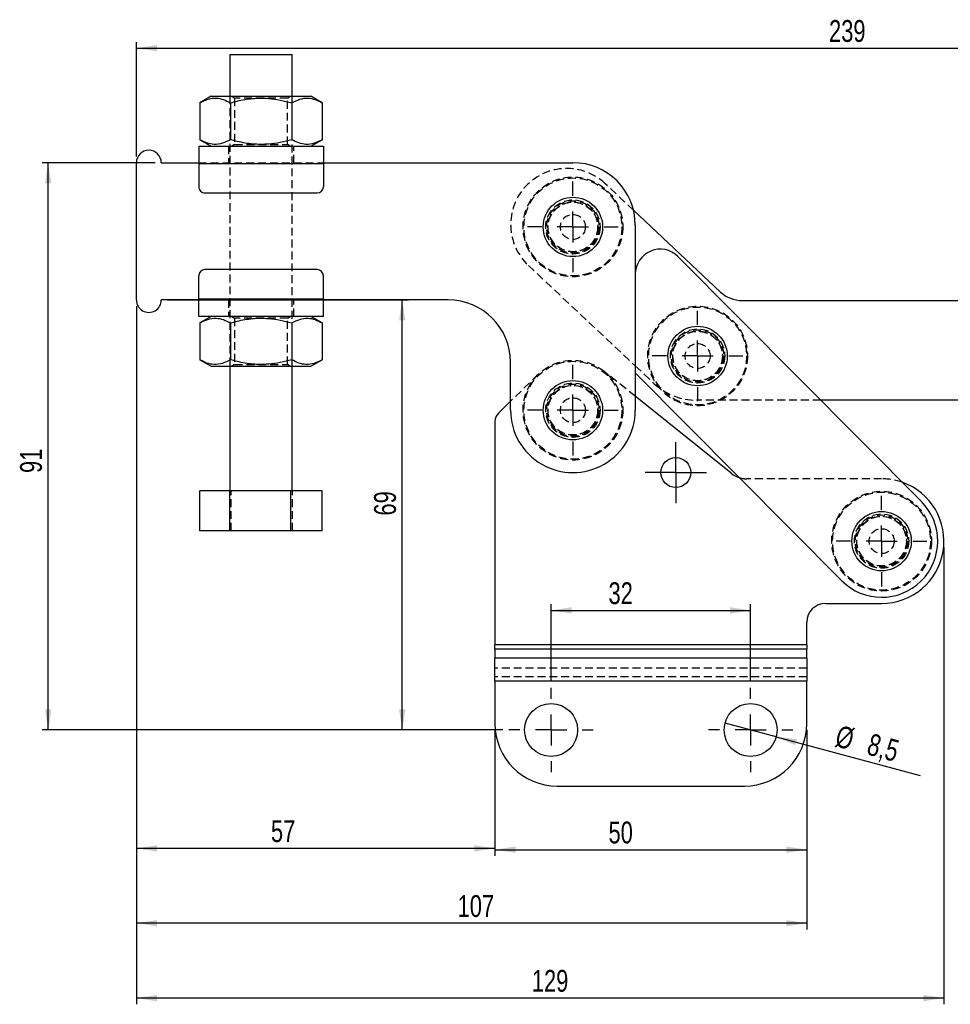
# Model space of a CAD drawing. Extents: x 36 to 353, y 12 to 287.
# Tile 3 of 15: x 36 to 185, y 129 to 287. Entities that reach past the tile are written whole.
import ezdxf

# ---------------------------------------------------------------- set-up
doc = ezdxf.new("R2010")
doc.units = 0
doc.linetypes.add('HIDDEN', pattern=[1.905, 1.27, -0.635])
doc.layers.get('0').update_dxf_attribs({"linetype": 'CONTINUOUS'})
doc.styles.add('SLDTEXTSTYLE0', font='TXT', dxfattribs={"width": 0.75})
doc.dimstyles.new('SLDDIMSTYLE0', dxfattribs={"dimtxt": 3.5, "dimasz": 3.302, "dimexe": 0, "dimexo": 0.0625, "dimgap": 0.875, "dimtad": 1, "dimdec": 1, "dimrnd": 1e-09, "dimzin": 12, "dimtxsty": 'SLDTEXTSTYLE0', "dimsah": 1, "dimcen": 0.09, "dimazin": 3, "dimtfac": 1, "dimtofl": 0, "dimtmove": 0, "dimatfit": 3, "dimtolj": 1, "dimtzin": 12})
doc.dimstyles.new('SLDDIMSTYLE1', dxfattribs={"dimtxt": 3.5, "dimasz": 3.302, "dimexe": 0, "dimexo": 0.0625, "dimgap": 0.875, "dimtad": 1, "dimdec": 0, "dimrnd": 1e-09, "dimzin": 12, "dimtxsty": 'SLDTEXTSTYLE0', "dimsah": 1, "dimcen": 0.09, "dimazin": 3, "dimtfac": 1, "dimtdec": 0, "dimtofl": 0, "dimtmove": 0, "dimatfit": 3, "dimtolj": 1, "dimtzin": 12})
doc.dimstyles.new('SLDDIMSTYLE2', dxfattribs={"dimtxt": 3.5, "dimasz": 3.302, "dimexe": 0, "dimexo": 0.0625, "dimgap": 0.875, "dimtad": 1, "dimdec": 0, "dimrnd": 1e-09, "dimzin": 12, "dimtxsty": 'SLDTEXTSTYLE0', "dimsah": 1, "dimcen": 0.09, "dimazin": 3, "dimtfac": 1, "dimtofl": 0, "dimtmove": 0, "dimatfit": 3, "dimtolj": 1, "dimtzin": 12})
doc.dimstyles.new('SLDDIMSTYLE3', dxfattribs={"dimtxt": 3.5, "dimasz": 3.302, "dimexe": 0, "dimexo": 0.0625, "dimgap": 0.875, "dimtad": 1, "dimdec": 3, "dimrnd": 1e-09, "dimzin": 12, "dimtxsty": 'SLDTEXTSTYLE0', "dimsah": 1, "dimcen": 0.09, "dimazin": 3, "dimtfac": 1, "dimtdec": 3, "dimtofl": 0, "dimtmove": 0, "dimatfit": 3, "dimtolj": 1, "dimtzin": 12})
doc.dimstyles.new('SLDDIMSTYLE4', dxfattribs={"dimtxt": 3.5, "dimasz": 3.302, "dimexe": 0, "dimexo": 0.0625, "dimgap": 0.875, "dimtad": 1, "dimdec": 3, "dimrnd": 1e-09, "dimzin": 12, "dimtxsty": 'SLDTEXTSTYLE0', "dimblk1": 'NONE', "dimsah": 1, "dimcen": 0, "dimazin": 3, "dimtfac": 1, "dimtdec": 3, "dimtmove": 0, "dimatfit": 3, "dimtolj": 1, "dimtzin": 12})

# ---------------------------------------------------------------- blocks, each defined once
blk = doc.blocks.new('_D')
at = {"color": 179, "linetype": 'CONTINUOUS'}
for p, q in [((59.97, 241.72), (98.6, 241.72)), ((97.6, 172.73), (97.6, 241.72)), ((113.72, 172.73), (96.6, 172.73))]:
    blk.add_line(p, q, dxfattribs=at)
for points in [[(97.6, 241.72), (97.09, 238.41), (98.11, 238.41)], [(97.6, 172.73), (98.11, 176.03), (97.09, 176.03)]]:
    blk.add_solid(points, dxfattribs=at)
at = {"color": 179, "linetype": 'CONTINUOUS', "insert": (93.09, 207.12, 0.1), "char_height": 3.5, "attachment_point": 1, "rotation": 90, "style": 'SLDTEXTSTYLE0'}
blk.add_mtext('69', dxfattribs=at)
blk = doc.blocks.new('_D_1')
at = {"color": 179, "linetype": 'CONTINUOUS'}
for p, q in [((54.97, 264.72), (54.97, 283.08)), ((293.67, 233.67), (293.67, 283.09)), ((54.97, 282.08), (293.67, 282.09))]:
    blk.add_line(p, q, dxfattribs=at)
for points in [[(54.97, 282.08), (58.27, 281.58), (58.27, 282.59)], [(293.67, 282.09), (290.37, 282.6), (290.37, 281.58)]]:
    blk.add_solid(points, dxfattribs=at)
at = {"color": 179, "linetype": 'CONTINUOUS', "insert": (166.04, 286.6, 0.1), "char_height": 3.5, "attachment_point": 1, "rotation": 0.0009, "style": 'SLDTEXTSTYLE0'}
blk.add_mtext('239', dxfattribs=at)
blk = doc.blocks.new('_D_2')
at = {"color": 179, "linetype": 'CONTINUOUS'}
for p, q in [((57.97, 263.72), (39.84, 263.72)), ((40.84, 172.73), (40.84, 263.72)), ((113.72, 172.73), (39.84, 172.73))]:
    blk.add_line(p, q, dxfattribs=at)
for points in [[(40.84, 263.72), (40.33, 260.41), (41.34, 260.41)], [(40.84, 172.73), (41.34, 176.03), (40.33, 176.03)]]:
    blk.add_solid(points, dxfattribs=at)
at = {"color": 179, "linetype": 'CONTINUOUS', "insert": (36.32, 213.95, 0.1), "char_height": 3.5, "attachment_point": 1, "rotation": 90, "style": 'SLDTEXTSTYLE0'}
blk.add_mtext('91', dxfattribs=at)
blk = doc.blocks.new('_D_3')
at = {"color": 179, "linetype": 'CONTINUOUS'}
for p, q in [((54.97, 240.72), (54.97, 152.73)), ((112.47, 172.73), (112.47, 152.73)), ((112.47, 153.73), (54.97, 153.73))]:
    blk.add_line(p, q, dxfattribs=at)
for points in [[(54.97, 153.73), (58.27, 153.22), (58.27, 154.23)], [(112.47, 153.73), (109.17, 154.23), (109.17, 153.22)]]:
    blk.add_solid(points, dxfattribs=at)
at = {"color": 179, "linetype": 'CONTINUOUS', "insert": (76.55, 158.24, 0.1), "char_height": 3.5, "attachment_point": 1, "style": 'SLDTEXTSTYLE0'}
blk.add_mtext('57', dxfattribs=at)
blk = doc.blocks.new('_D_4')
at = {"color": 179, "linetype": 'CONTINUOUS'}
for p, q in [((112.47, 172.73), (112.47, 152.53)), ((162.47, 172.73), (162.47, 152.53)), ((112.47, 153.53), (162.47, 153.53))]:
    blk.add_line(p, q, dxfattribs=at)
for points in [[(112.47, 153.53), (115.77, 153.02), (115.77, 154.04)], [(162.47, 153.53), (159.17, 154.04), (159.17, 153.02)]]:
    blk.add_solid(points, dxfattribs=at)
at = {"color": 179, "linetype": 'CONTINUOUS', "insert": (130.68, 158.04, 0.1), "char_height": 3.5, "attachment_point": 1, "style": 'SLDTEXTSTYLE0'}
blk.add_mtext('50', dxfattribs=at)
blk = doc.blocks.new('_D_5')
at = {"color": 179, "linetype": 'CONTINUOUS'}
for p, q in [((54.97, 240.72), (54.97, 140.73)), ((162.47, 172.73), (162.47, 140.73)), ((162.47, 141.73), (54.97, 141.73))]:
    blk.add_line(p, q, dxfattribs=at)
for points in [[(54.97, 141.73), (58.27, 141.22), (58.27, 142.23)], [(162.47, 141.73), (159.17, 142.24), (159.17, 141.22)]]:
    blk.add_solid(points, dxfattribs=at)
at = {"color": 179, "linetype": 'CONTINUOUS', "insert": (106.48, 146.24, 0.1), "char_height": 3.5, "attachment_point": 1, "rotation": 0.0009, "style": 'SLDTEXTSTYLE0'}
blk.add_mtext('107', dxfattribs=at)
blk = doc.blocks.new('_D_6')
at = {"color": 179, "linetype": 'CONTINUOUS'}
for p, q in [((54.97, 240.72), (54.97, 128.73)), ((184.47, 202.02), (184.47, 128.73)), ((184.47, 129.73), (54.97, 129.73))]:
    blk.add_line(p, q, dxfattribs=at)
for points in [[(54.97, 129.73), (58.27, 129.22), (58.27, 130.23)], [(184.47, 129.73), (181.17, 130.24), (181.17, 129.22)]]:
    blk.add_solid(points, dxfattribs=at)
at = {"color": 179, "linetype": 'CONTINUOUS', "insert": (118.38, 134.24, 0.1), "char_height": 3.5, "attachment_point": 1, "rotation": 0.0009, "style": 'SLDTEXTSTYLE0'}
blk.add_mtext('129', dxfattribs=at)
blk = doc.blocks.new('_D_7')
at = {"color": 179, "linetype": 'CONTINUOUS'}
for q in [(149.37, 173.83), (180.64, 165.45)]:
    blk.add_line((157.58, 171.63), q, dxfattribs=at)
blk.add_solid([(157.58, 171.63), (160.63, 170.28), (160.9, 171.26)], dxfattribs=at)
at = {"color": 179, "linetype": 'CONTINUOUS', "char_height": 3.5, "attachment_point": 1, "rotation": 345, "style": 'SLDTEXTSTYLE0'}
for s, insert in [('%%c', (167.71, 173.56, 0.1)), ('8,5', (172.82, 172.24, 0.1))]:
    blk.add_mtext(s, dxfattribs=dict(at, insert=insert))
blk = doc.blocks.new('_NONE')
blk = doc.blocks.new('_D_8')
at = {"color": 179, "linetype": 'CONTINUOUS'}
for p, q in [((121.47, 180.48), (121.47, 192.91)), ((153.47, 180.48), (153.47, 192.91)), ((121.47, 191.91), (153.47, 191.91))]:
    blk.add_line(p, q, dxfattribs=at)
for points in [[(121.47, 191.91), (124.77, 191.4), (124.77, 192.42)], [(153.47, 191.91), (150.17, 192.42), (150.17, 191.4)]]:
    blk.add_solid(points, dxfattribs=at)
at = {"color": 179, "linetype": 'CONTINUOUS', "insert": (130.68, 196.42, 0.1), "char_height": 3.5, "attachment_point": 1, "style": 'SLDTEXTSTYLE0'}
blk.add_mtext('32', dxfattribs=at)
blk = doc.blocks.new('SW_CENTERMARKSYMBOL_0')
at = {"color": 0, "linetype": 'CONTINUOUS'}
for p, q in [((0, 5), (0, 7.2625)), ((0, 0), (0, 2.5)), ((-5, 0), (-7.2625, 0)), ((0, 0), (-2.5, 0)), ((0, 0), (0, -2.5)), ((0, 0), (2.5, 0)), ((5, 0), (7.2625, 0)), ((0, -5), (0, -7.2625))]:
    blk.add_line(p, q, dxfattribs=at)
blk = doc.blocks.new('SW_CENTERMARKSYMBOL_1')
at = {"color": 0, "linetype": 'CONTINUOUS'}
for p, q in [((0, 5), (0, 7.2625)), ((0, 0), (0, 2.5)), ((-5, 0), (-7.2625, 0)), ((0, 0), (-2.5, 0)), ((0, 0), (0, -2.5)), ((0, 0), (2.5, 0)), ((5, 0), (7.2625, 0)), ((0, -5), (0, -7.2625))]:
    blk.add_line(p, q, dxfattribs=at)
blk = doc.blocks.new('SW_CENTERMARKSYMBOL_2')
at = {"color": 0, "linetype": 'CONTINUOUS'}
for p, q in [((0, 5), (0, 7.2625)), ((0, 0), (0, 2.5)), ((-5, 0), (-7.2625, 0)), ((0, 0), (-2.5, 0)), ((0, 0), (0, -2.5)), ((0, 0), (2.5, 0)), ((5, 0), (7.2625, 0)), ((0, -5), (0, -7.2625))]:
    blk.add_line(p, q, dxfattribs=at)
blk = doc.blocks.new('SW_CENTERMARKSYMBOL_3')
at = {"color": 0, "linetype": 'CONTINUOUS'}
for p, q in [((0, 2.5), (0, 4.9)), ((0, 0), (0, 2.5)), ((-2.5, 0), (-4.9, 0)), ((0, 0), (-2.5, 0)), ((0, 0), (0, -2.5)), ((0, 0), (2.5, 0)), ((2.5, 0), (4.9, 0)), ((0, -2.5), (0, -4.9))]:
    blk.add_line(p, q, dxfattribs=at)
blk = doc.blocks.new('SW_CENTERMARKSYMBOL_4')
at = {"color": 0, "linetype": 'CONTINUOUS'}
for p, q in [((0, 5), (0, 7.2625)), ((0, 0), (0, 2.5)), ((-5, 0), (-7.2625, 0)), ((0, 0), (-2.5, 0)), ((0, 0), (0, -2.5)), ((0, 0), (2.5, 0)), ((5, 0), (7.2625, 0)), ((0, -5), (0, -7.2625))]:
    blk.add_line(p, q, dxfattribs=at)
blk = doc.blocks.new('SW_CENTERMARKSYMBOL_5')
at = {"color": 0, "linetype": 'CONTINUOUS'}
for p, q in [((0, 5), (0, 6.75)), ((0, 0), (0, 2.5)), ((-5, 0), (-6.75, 0)), ((0, 0), (-2.5, 0)), ((0, 0), (0, -2.5)), ((0, 0), (2.5, 0)), ((5, 0), (6.75, 0)), ((0, -5), (0, -6.75))]:
    blk.add_line(p, q, dxfattribs=at)
blk = doc.blocks.new('SW_CENTERMARKSYMBOL_6')
at = {"color": 0, "linetype": 'CONTINUOUS'}
for p, q in [((0, 5), (0, 6.75)), ((0, 0), (0, 2.5)), ((-5, 0), (-6.75, 0)), ((0, 0), (-2.5, 0)), ((0, 0), (0, -2.5)), ((0, 0), (2.5, 0)), ((5, 0), (6.75, 0)), ((0, -5), (0, -6.75))]:
    blk.add_line(p, q, dxfattribs=at)

msp = doc.modelspace()

# ---------------------------------------------------------------- linework, layer by layer
at = {"color": 7, "linetype": 'CONTINUOUS'}
for p, q in [((69.970469, 281.066319), (69.970573, 274.366321)), ((79.970575, 274.366478), (79.97047, 281.066476)), ((66.970574, 274.366273), (65.155635, 273.318379)), ((65.155635, 273.318379), (65.155732, 267.41411)), ((70.063117, 273.318457), (70.063206, 267.414188)), ((79.878072, 273.318613), (79.878161, 267.414341)), ((84.785546, 273.318688), (82.970577, 274.366526)), ((84.785546, 273.318688), (84.785639, 267.414419)), ((65.155732, 267.41411), (66.970701, 266.366272)), ((82.970704, 266.366525), (84.785639, 267.414419)), ((64.970704, 266.366242), (84.970704, 266.366559)), ((54.971094, 241.716085), (54.970744, 263.716085)), ((58.970744, 263.716149), (64.970742, 263.716242)), ((64.970749, 263.616244), (84.970745, 263.616557)), ((64.970749, 263.616244), (64.970801, 259.866244)), ((84.970745, 263.716558), (124.970744, 263.717188)), ((84.970745, 263.616557), (84.970805, 259.866557)), ((65.970818, 258.866256), (83.970821, 258.86654)), ((148.663597, 242.970314), (134.683517, 256.097334)), ((134.970902, 253.717343), (134.971369, 224.017344)), ((180.856387, 209.359515), (141.809522, 248.67229)), ((83.971015, 246.56654), (65.971012, 246.566257)), ((64.971092, 241.816242), (64.971032, 245.566244)), ((84.971088, 241.816556), (84.971028, 245.566557)), ((134.971513, 245.853538), (134.971275, 230.014438)), ((64.971092, 241.716242), (58.971087, 241.716147)), ((84.971088, 241.816556), (64.971092, 241.816242)), ((104.971091, 241.716871), (84.971091, 241.716557)), ((152.08583, 241.615307), (192.971392, 241.6125)), ((84.971132, 239.066556), (64.971129, 239.066242)), ((66.971133, 239.066273), (65.156194, 238.018381)), ((84.786105, 238.01869), (82.971132, 239.066525)), ((65.156194, 238.018381), (65.156284, 232.114109)), ((70.063668, 238.018457), (70.063765, 232.114187)), ((79.878627, 238.018612), (79.87872, 232.114341)), ((84.786105, 238.01869), (84.786198, 232.114418)), ((65.156284, 232.114109), (66.97126, 231.066274)), ((69.971259, 231.06632), (69.971571, 211.066321)), ((79.971573, 211.066478), (79.971256, 231.066479)), ((82.971259, 231.066525), (84.786198, 232.114418)), ((114.971368, 224.017029), (114.971247, 231.717028)), ((134.971257, 231.135741), (134.971291, 231.13571)), ((134.971275, 230.014438), (168.085347, 196.674858)), ((150.364933, 213.897438), (134.971334, 226.249984)), ((114.971346, 225.449803), (113.076241, 223.60613)), ((192.970293, 225.612501), (164.711409, 225.61444)), ((112.470866, 222.172597), (112.470866, 186.377474)), ((69.939102, 211.06632), (65.157692, 211.066245)), ((65.157789, 204.666245), (65.157692, 211.066245)), ((79.752988, 211.066475), (69.939102, 211.06632)), ((69.939206, 204.666321), (69.939102, 211.06632)), ((84.785457, 211.066554), (79.752988, 211.066475)), ((79.753089, 204.666474), (79.752988, 211.066475)), ((84.785557, 204.666553), (84.785457, 211.066554)), ((69.939206, 204.666321), (65.157789, 204.666245)), ((79.753089, 204.666474), (69.939206, 204.666321)), ((84.785557, 204.666553), (79.753089, 204.666474)), ((165.470867, 193.017187), (174.470867, 193.017187)), ((162.470867, 186.377474), (162.470867, 190.017186)), ((162.470867, 186.377474), (112.470866, 186.377474)), ((112.470866, 185.670367), (112.470866, 186.377474)), ((162.470867, 186.377474), (162.470867, 185.670367)), ((162.470867, 185.670367), (112.470866, 185.670367)), ((112.470866, 185.670367), (112.470866, 184.250949)), ((162.470867, 184.250949), (162.470867, 185.670367)), ((162.470867, 184.250949), (112.470866, 184.250949)), ((112.470866, 180.538638), (112.470866, 184.250949)), ((162.470867, 184.250949), (162.470867, 180.538638)), ((162.470867, 180.538638), (112.470866, 180.538638)), ((112.470866, 180.538638), (112.470866, 173.726863)), ((162.470867, 173.726863), (162.470867, 180.538638)), ((122.470867, 163.726861), (152.470866, 163.726861))]:
    msp.add_line(p, q, dxfattribs=at)
at = {"color": 7, "linetype": 'HIDDEN'}
for p, q in [((69.970573, 274.366321), (69.971259, 231.06632)), ((70.297318, 274.366325), (70.720578, 274.069963)), ((70.720578, 274.069963), (70.720698, 266.662704)), ((79.220581, 274.070094), (79.643837, 274.366474)), ((79.220696, 266.662838), (79.220581, 274.070094)), ((79.971256, 231.066479), (79.970575, 274.366478)), ((69.720703, 266.366316), (69.720748, 263.716316)), ((70.720698, 266.662704), (70.297437, 266.366328)), ((79.643964, 266.366473), (79.220696, 266.662838)), ((80.220743, 263.716484), (80.220702, 266.36648)), ((64.970742, 263.716242), (84.970745, 263.716558)), ((64.970749, 263.616244), (84.970745, 263.616557)), ((134.683517, 256.097334), (130.148666, 260.355471)), ((117.82739, 247.233494), (134.971257, 231.135741)), ((84.971088, 241.816556), (64.971092, 241.816242)), ((84.971091, 241.716557), (64.971092, 241.716242)), ((69.72109, 241.716316), (69.721135, 239.066316)), ((80.22113, 239.066482), (80.221089, 241.716482)), ((70.29787, 239.066325), (70.721137, 238.769962)), ((70.721137, 238.769962), (70.721256, 231.362703)), ((79.221136, 238.770096), (79.644392, 239.066473)), ((79.221255, 231.362837), (79.221136, 238.770096)), ((70.721256, 231.362703), (70.297996, 231.066326)), ((79.644519, 231.066473), (79.221255, 231.362837)), ((134.971291, 231.13571), (137.96378, 228.325821)), ((119.392863, 229.751319), (114.971346, 225.449803)), ((134.971334, 226.249984), (129.978233, 230.256683)), ((164.711409, 225.61444), (144.808247, 225.615806)), ((174.470867, 213.017187), (152.868366, 213.017187)), ((70.190261, 204.666324), (70.190157, 211.066324)), ((80.004143, 204.666479), (80.004043, 211.066479)), ((162.470867, 186.377474), (112.470866, 186.377474)), ((162.470867, 185.670367), (112.470866, 185.670367)), ((162.470867, 184.250949), (112.470866, 184.250949)), ((162.470867, 182.665164), (112.470866, 182.665164)), ((162.470867, 181.245746), (112.470866, 181.245746)), ((162.470867, 180.538638), (112.470866, 180.538638))]:
    msp.add_line(p, q, dxfattribs=at)
at = {"color": 7, "linetype": 'CONTINUOUS', "flags": 128}
for points in [[(69.970469, 281.066319), (69.976891, 281.066319), (70.122259, 281.066327), (70.453937, 281.066327), (70.959183, 281.066334), (71.618582, 281.066349), (72.406794, 281.066357), (73.293525, 281.066371), (74.244703, 281.066386), (75.223769, 281.066401), (76.193101, 281.066416), (77.115449, 281.066431), (77.955364, 281.066446), (78.680574, 281.066461), (79.263205, 281.066468)], [(79.263205, 281.066468), (79.68087, 281.066476), (79.917515, 281.066476), (79.97047, 281.066476)], [(66.970574, 274.366273), (67.064333, 274.366277), (67.343409, 274.36628), (67.801255, 274.366288), (68.427141, 274.366295), (69.206404, 274.36631), (70.120777, 274.366321), (71.148815, 274.36634), (72.26644, 274.366359), (73.447446, 274.366374), (74.664156, 274.366396), (75.888044, 274.366415), (77.09043, 274.366433), (78.243124, 274.366452), (79.319118, 274.366467), (80.293181, 274.366482), (81.142491, 274.366496), (81.847134, 274.366508), (82.390598, 274.366515), (82.760139, 274.366523), (82.947104, 274.366526), (82.970577, 274.366526)], [(64.970704, 266.366242), (64.970704, 266.313402), (64.970704, 266.15691), (64.970712, 265.902782), (64.970712, 265.560786), (64.970719, 265.14406), (64.970727, 264.66862), (64.970734, 264.152741), (64.970749, 263.616244)], [(84.970704, 266.366559), (84.970704, 266.313715), (84.970704, 266.157227), (84.970711, 265.903099), (84.970715, 265.561099), (84.970723, 265.144376), (84.97073, 264.668936), (84.970738, 264.153054), (84.970745, 263.616557)], [(64.971129, 239.066242), (64.971129, 239.119083), (64.971129, 239.275573), (64.971122, 239.529701), (64.971122, 239.871698), (64.971114, 240.288424), (64.971107, 240.763862), (64.971099, 241.279744), (64.971092, 241.816242)], [(84.971132, 239.066556), (84.971132, 239.119398), (84.971129, 239.275888), (84.971125, 239.530016), (84.971118, 239.872013), (84.971114, 240.288739), (84.971106, 240.764177), (84.971099, 241.280059), (84.971088, 241.816556)], [(66.97126, 231.066274), (67.065018, 231.066276), (67.344087, 231.066279), (67.801933, 231.066287), (68.427826, 231.066296), (69.207082, 231.066309), (70.121455, 231.066322), (71.149501, 231.066339), (72.267125, 231.066358), (73.448132, 231.066376), (74.664834, 231.066395), (75.888726, 231.066414), (77.091112, 231.066432), (78.243806, 231.066451), (79.3198, 231.066468), (80.293863, 231.066483), (81.143173, 231.066497), (81.847816, 231.066507), (82.391276, 231.066516), (82.760821, 231.066522), (82.947786, 231.066525), (82.971259, 231.066525)]]:
    msp.add_lwpolyline(points, dxfattribs=at)
at = {"color": 7, "linetype": 'HIDDEN', "flags": 128}
for points in [[(79.220581, 274.070094), (79.127709, 274.070094), (78.853148, 274.07009), (78.408903, 274.070083), (77.814388, 274.070071), (77.095582, 274.07006), (76.283904, 274.070049), (75.414828, 274.070034), (74.526335, 274.070023), (73.657262, 274.070008), (72.845581, 274.069997), (72.126779, 274.069982), (71.532259, 274.069975), (71.088011, 274.069967), (70.813457, 274.069963), (70.720578, 274.069963)], [(70.720698, 266.662704), (70.813569, 266.662704), (71.08813, 266.662708), (71.532379, 266.662715), (72.12689, 266.662727), (72.8457, 266.662738), (73.657374, 266.662749), (74.526454, 266.662764), (75.414943, 266.662779), (76.28402, 266.66279), (77.095697, 266.662805), (77.814503, 266.662816), (78.409019, 266.662823), (78.853267, 266.662831), (79.127825, 266.662835), (79.220696, 266.662838)], [(79.221136, 238.770096), (79.128264, 238.770094), (78.853707, 238.77009), (78.409458, 238.770083), (77.814943, 238.770074), (77.096137, 238.770062), (76.28446, 238.770049), (75.415383, 238.770036), (74.526894, 238.770021), (73.657813, 238.770008), (72.84614, 238.769995), (72.12733, 238.769984), (71.532811, 238.769975), (71.08857, 238.769967), (70.814009, 238.769964), (70.721137, 238.769962)], [(70.721256, 231.362703), (70.814128, 231.362705), (71.088682, 231.362708), (71.53293, 231.362716), (72.127449, 231.362725), (72.846251, 231.362736), (73.657932, 231.362749), (74.527005, 231.362764), (75.415498, 231.362777), (76.284575, 231.36279), (77.096252, 231.362803), (77.815058, 231.362814), (78.409574, 231.362824), (78.853822, 231.362831), (79.12838, 231.362835), (79.221255, 231.362837)]]:
    msp.add_lwpolyline(points, dxfattribs=at)
at = {"color": 7, "linetype": 'HIDDEN'}
for centre, radius in [((124.970906, 253.417186), 8), ((124.970906, 253.417186), 8), ((124.970906, 253.417186), 7.85), ((124.970906, 253.417186), 7.85), ((124.970906, 253.417186), 4.35), ((124.970906, 253.417186), 4.35), ((124.970906, 253.417186), 4.2), ((124.970906, 253.417186), 4.2), ((124.970906, 253.417186), 4), ((124.970906, 253.417186), 4), ((124.970906, 253.417186), 3.96875), ((124.970906, 253.417186), 2), ((144.969466, 232.715796), 8), ((144.969466, 232.715796), 8), ((144.969466, 232.715796), 7.85), ((144.969466, 232.715796), 7.85), ((144.969466, 232.715796), 4.35), ((144.969466, 232.715796), 4.35), ((144.969466, 232.715796), 4.2), ((144.969466, 232.715796), 4.2), ((144.969466, 232.715796), 4), ((144.969466, 232.715796), 3.96875), ((144.969466, 232.715796), 2), ((124.971369, 224.017186), 8), ((124.971369, 224.017186), 7.85), ((124.971369, 224.017186), 4.35), ((124.971369, 224.017186), 4.2), ((124.971369, 224.017186), 4), ((124.971369, 224.017186), 4), ((124.971369, 224.017186), 3.96875), ((124.971369, 224.017186), 2), ((174.470866, 203.017187), 8), ((174.470866, 203.017187), 7.85), ((174.470866, 203.017187), 4.35), ((174.470866, 203.017187), 4.2), ((174.470866, 203.017187), 4), ((174.470866, 203.017187), 3.96875), ((174.470866, 203.017187), 2)]:
    msp.add_circle(centre, radius, dxfattribs=at)
at = {"color": 7, "linetype": 'CONTINUOUS'}
for centre, radius in [((124.970906, 253.417186), 4.7625), ((144.969466, 232.715796), 4.7625), ((124.971369, 224.017186), 4.7625), ((141.470866, 214.017187), 2.4), ((174.470866, 203.017187), 4.7625), ((121.470866, 172.726861), 4.25), ((153.470866, 172.726861), 4.25)]:
    msp.add_circle(centre, radius, dxfattribs=at)
for centre, radius, start, end in [((56.970744, 263.716116), 2, 0.0009017, 180.0009017), ((124.970901, 253.717186), 10, 0.0009017, 90.0009017), ((65.970805, 259.866258), 1, 180.0009017, 270.0009017), ((83.970805, 259.866541), 1, 270.0009017, 0.0009017), ((138.971513, 245.853479), 4, 44.80556853, 179.9991363), ((65.97103, 245.566258), 1, 90.0009017, 180.0009017), ((83.97103, 245.566541), 1, 0.0009017, 90.0009017), ((56.97109, 241.716116), 2, 180.0009017, 0.0009017), ((104.971248, 231.716872), 10, 0.0009017, 90.0009017), ((152.086173, 246.615307), 5, 226.80250233, 269.99606742), ((114.470866, 222.172597), 2, 134.21184298, 180), ((124.971369, 224.017186), 10, 180.0009017, 0.0009017), ((152.868365, 217.017187), 4, 231.25480857, 252.59028879), ((174.470866, 203.017187), 10, 270, 70.64750131), ((174.470866, 203.017187), 9, 224.80556853, 44.80556853), ((165.470866, 190.017187), 3, 90, 180), ((122.470866, 173.726861), 10, 180, 270), ((152.470866, 173.726861), 10, 270, 0)]:
    msp.add_arc(centre, radius, start, end, dxfattribs=at)
at = {"color": 7, "linetype": 'HIDDEN'}
for centre, radius, start, end in [((123.988028, 253.794482), 9.000001, 46.80250233, 226.80250233), ((144.808933, 235.615806), 10, 226.80250233, 269.99606742), ((152.868365, 217.017187), 4, 252.59028879, 270), ((174.470866, 203.017187), 10, 70.64750131, 90)]:
    msp.add_arc(centre, radius, start, end, dxfattribs=at)
at = {"color": 7, "linetype": 'CONTINUOUS'}
for points, knots in [([(65.155635, 273.318379), (65.581568, 273.537664), (66.442668, 273.980989), (67.718505, 274.143182), (68.93813, 273.905161), (69.685837, 273.515216), (70.063117, 273.318457)], [0, 0, 0, 0, 0.2646050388, 0.5349477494, 0.7653431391, 1, 1, 1, 1]), ([(70.063117, 273.318457), (70.419263, 273.416195), (71.580465, 273.734865), (73.618108, 274.086195), (75.945769, 274.099329), (78.046319, 273.805005), (79.265255, 273.481337), (79.878072, 273.318613)], [0, 0, 0, 0, 0.1112575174, 0.3627510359, 0.6203153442, 0.8091144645, 1, 1, 1, 1]), ([(79.878072, 273.318613), (80.304003, 273.537897), (81.165101, 273.981219), (82.440938, 274.143413), (83.660563, 273.905392), (84.408268, 273.515447), (84.785546, 273.318688)], [0, 0, 0, 0, 0.264604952, 0.5349477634, 0.7653432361, 1, 1, 1, 1]), ([(70.063206, 267.414188), (69.637277, 267.194903), (68.776182, 266.751578), (67.500343, 266.589385), (66.280719, 266.827406), (65.533012, 267.217351), (65.155732, 267.41411)], [0, 0, 0, 0, 0.26460482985, 0.53494761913, 0.76534307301, 1, 1, 1, 1]), ([(79.878161, 267.414341), (79.271564, 267.253117), (78.052739, 266.929173), (75.973424, 266.636528), (73.639991, 266.64426), (71.60113, 266.992183), (70.419352, 267.316462), (70.063206, 267.414188)], [0, 0, 0, 0, 0.18896396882, 0.37968198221, 0.63081998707, 0.8887422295, 1, 1, 1, 1]), ([(84.785639, 267.414419), (84.359708, 267.195134), (83.49861, 266.751809), (82.222773, 266.589616), (81.003148, 266.827637), (80.255441, 267.217582), (79.878161, 267.414341)], [0, 0, 0, 0, 0.2646049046, 0.5349476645, 0.7653430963, 1, 1, 1, 1]), ([(65.156194, 238.018381), (65.582126, 238.237665), (66.443227, 238.680988), (67.719066, 238.843183), (68.93868, 238.60516), (69.686388, 238.215216), (70.063668, 238.018457)], [0, 0, 0, 0, 0.2646051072, 0.5349479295, 0.7653430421, 1, 1, 1, 1]), ([(70.063668, 238.018457), (70.419817, 238.116196), (71.581018, 238.434867), (73.618664, 238.786192), (75.946324, 238.799331), (78.046876, 238.505004), (79.265811, 238.181335), (79.878627, 238.018612)], [0, 0, 0, 0, 0.1112582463, 0.3627508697, 0.6203154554, 0.8091149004, 1, 1, 1, 1]), ([(79.878627, 238.018612), (80.304558, 238.237896), (81.165656, 238.681219), (82.441493, 238.843416), (83.661118, 238.605394), (84.408825, 238.215449), (84.786105, 238.01869)], [0, 0, 0, 0, 0.2646049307, 0.5349476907, 0.7653431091, 1, 1, 1, 1]), ([(70.063765, 232.114187), (69.637833, 231.894903), (68.776732, 231.45158), (67.500895, 231.289383), (66.28127, 231.527405), (65.533563, 231.91735), (65.156284, 232.114109)], [0, 0, 0, 0, 0.2646050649, 0.5349477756, 0.765343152, 1, 1, 1, 1]), ([(79.87872, 232.114341), (79.272122, 231.953119), (78.053294, 231.629177), (75.973981, 231.336524), (73.640549, 231.344262), (71.601689, 231.692184), (70.419911, 232.016461), (70.063765, 232.114187)], [0, 0, 0, 0, 0.1889642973, 0.3796823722, 0.6308200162, 0.8887422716, 1, 1, 1, 1]), ([(84.786198, 232.114418), (84.360265, 231.895134), (83.499165, 231.45181), (82.223328, 231.289616), (81.003703, 231.527638), (80.255998, 231.917582), (79.87872, 232.114341)], [0, 0, 0, 0, 0.2646050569, 0.5349478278, 0.765343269, 1, 1, 1, 1])]:
    msp.add_open_spline(points, degree=3, knots=knots, dxfattribs=at)

# ---------------------------------------------------------------- block references
at = {"color": 179, "linetype": 'CONTINUOUS'}
for name, p in [('SW_CENTERMARKSYMBOL_0', (124.970906, 253.417186)), ('SW_CENTERMARKSYMBOL_2', (144.969466, 232.715796)), ('SW_CENTERMARKSYMBOL_1', (124.971369, 224.017186)), ('SW_CENTERMARKSYMBOL_3', (141.470866, 214.017187)), ('SW_CENTERMARKSYMBOL_4', (174.470866, 203.017187)), ('SW_CENTERMARKSYMBOL_5', (121.470866, 172.726861)), ('SW_CENTERMARKSYMBOL_6', (153.470866, 172.726861))]:
    msp.add_blockref(name, p, dxfattribs=at)

# ---------------------------------------------------------------- dimensions: what is measured, and where the dimension line sits
for base, p1, p2, angle, dimstyle, picture, middle in [((293.670998, 282.08763), (54.970744, 263.716085), (293.671776, 232.672128), 0.0009017, 'SLDDIMSTYLE1', '_D_1', (171.33805, 282.085705)), ((40.836728, 263.716148), (114.720866, 172.726861), (58.970744, 263.716148), 90, 'SLDDIMSTYLE2', '_D_2', (40.836728, 217.96118)), ((54.97109, 153.726861), (112.470866, 173.726861), (54.97109, 241.716085), 0, 'SLDDIMSTYLE2', '_D_3', (80.553753, 153.726861)), ((54.972664, 141.725967), (162.470866, 173.726861), (54.97109, 241.716085), 0.0009017, 'SLDDIMSTYLE2', '_D_5', (111.78468, 141.726861)), ((54.972853, 129.725706), (184.470866, 203.017187), (54.97109, 241.716085), 0.0009017, 'SLDDIMSTYLE2', '_D_6', (123.683773, 129.726787)), ((97.597719, 241.716148), (114.720866, 172.726861), (58.97109, 241.716148), 90, 'SLDDIMSTYLE0', '_D', (97.597719, 211.128487)), ((162.470866, 153.531649), (112.470866, 173.726861), (162.470866, 173.726861), 0, 'SLDDIMSTYLE3', '_D_4', (134.687361, 153.531649))]:
    dim = msp.add_linear_dim(base=base, p1=p1, p2=p2, angle=angle, dimstyle=dimstyle, dxfattribs=at)
    dim.commit()
    dim.dimension.update_dxf_attribs({"geometry": picture, "text_midpoint": middle, "dimtype": 160})
dim = msp.add_linear_dim(base=(153.470866, 191.911515), p1=(121.470866, 179.476861), p2=(153.470866, 179.476861), dimstyle='SLDDIMSTYLE3', dxfattribs=at)
dim.commit()
dim.dimension.update_dxf_attribs({"geometry": '_D_8', "text_midpoint": (134.687361, 191.911515), "dimtype": 160})
dim = msp.add_diameter_dim_2p(p1=(149.365682, 173.826842), p2=(157.576051, 171.62688), dimstyle='SLDDIMSTYLE4', dxfattribs=at)
dim.commit()
dim.dimension.update_dxf_attribs({"geometry": '_D_7', "text_midpoint": (173.771981, 167.287207), "dimtype": 163})

doc.saveas('drawing.dxf')
